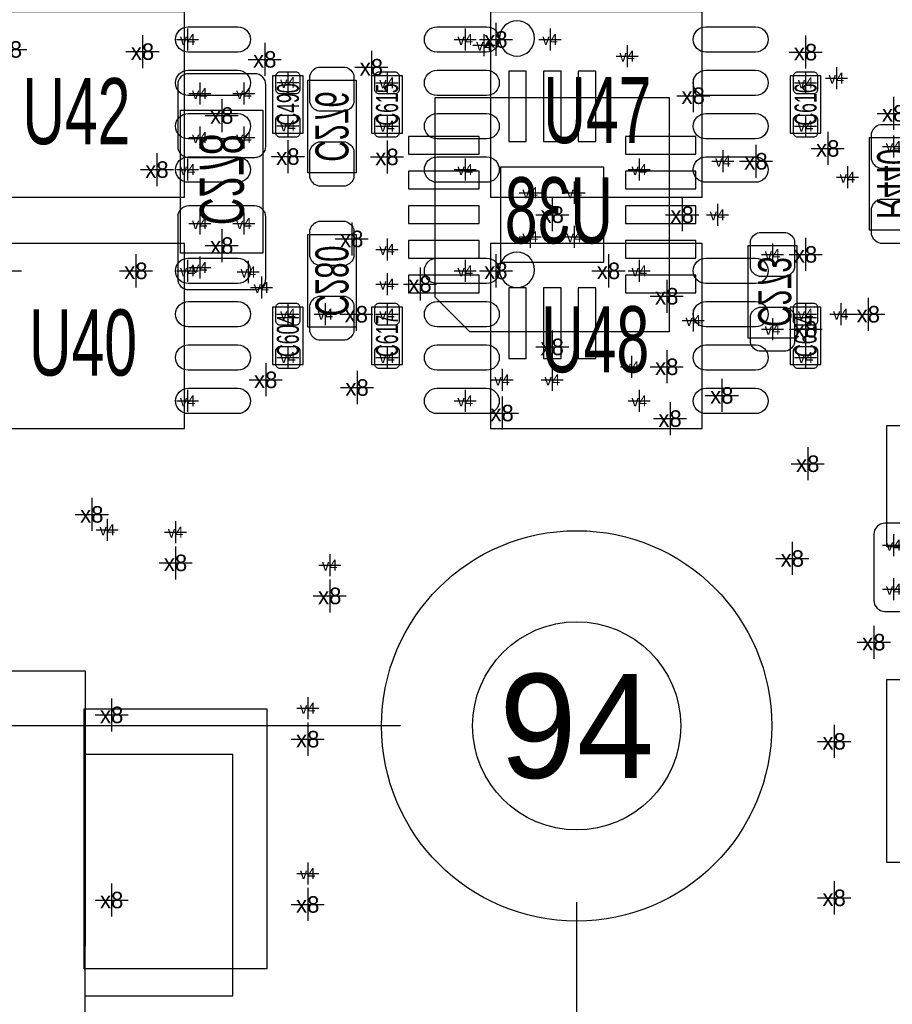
# Model space of a CAD drawing. Extents: x -84 to 336, y -47 to 250.
# Tile 11 of 40: x -6 to 4, y -3 to 8. Entities that reach past the tile are written whole.
import ezdxf
from ezdxf.enums import TextEntityAlignment as Align

# ---------------------------------------------------------------- set-up
doc = ezdxf.new("R2010")
doc.units = 0
for name, color, linetype in [('BG_DIMENSION', 7, 'CONTINUOUS'), ('MA_NCLEGEND-1-16', 7, 'CONTINUOUS'), ('MA_NCLEGEND-1-2', 7, 'CONTINUOUS'), ('MA_NCLEGEND-14-15', 7, 'CONTINUOUS'), ('MA_NCLEGEND-15-16', 7, 'CONTINUOUS'), ('MA_NCLEGEND-2-3', 7, 'CONTINUOUS'), ('MA_NCLEGEND-3-14', 7, 'CONTINUOUS'), ('PG_ASSEMBLY_BOTTOM', 7, 'CONTINUOUS'), ('PG_ASSEMBLY_TOP', 7, 'CONTINUOUS'), ('PIN_BOTTOM', 7, 'CONTINUOUS'), ('PIN_TOP', 7, 'CONTINUOUS'), ('RD_ASSEMBLY_BOTTOM', 7, 'CONTINUOUS'), ('RD_ASSEMBLY_TOP', 7, 'CONTINUOUS')]:
    doc.layers.add(name, color=color, linetype=linetype)

# ---------------------------------------------------------------- blocks, each defined once
blk = doc.blocks.new('FIGURE_CROSS')
for points in [[(0, 0.5), (0, -0.5)], [(-0.5, 0), (0.5, 0)]]:
    blk.add_lwpolyline(points)
blk = doc.blocks.new('FIGURE_CIRCLE')
blk.add_circle((0, 0), 0.5)

msp = doc.modelspace()

# ---------------------------------------------------------------- linework, layer by layer
at = {"layer": 'BG_DIMENSION'}
for points in [[(-2.032, 0), (-51.86934, 0)], [(0, -2.032), (0, -18.898108)]]:
    msp.add_lwpolyline(points, dxfattribs=at)
at = {"layer": 'PG_ASSEMBLY_BOTTOM'}
for points in [[(-2.54254, 7.441692), (-2.54254, 6.374892), (-3.10134, 6.374892), (-3.10134, 7.441692)], [(-4.56692, 5.447792), (-4.56692, 7.098792), (-3.61696, 7.098792), (-3.61696, 5.447792)], [(3.93446, 6.781292), (3.93446, 5.714492), (3.37566, 5.714492), (3.37566, 6.781292)], [(-2.54254, 5.663692), (-2.54254, 4.596892), (-3.10134, 4.596892), (-3.10134, 5.663692)], [(1.97866, 4.469892), (1.97866, 5.536692), (2.53746, 5.536692), (2.53746, 4.469892)]]:
    msp.add_lwpolyline(points, close=True, dxfattribs=at)
msp.add_lwpolyline([(-1.63195, 7.242302), (1.06807, 7.242302), (1.06807, 4.542282), (-1.2319, 4.542282), (-1.63195, 4.942332), (-1.63195, 7.242302)], dxfattribs=at)
at = {"layer": 'PG_ASSEMBLY_TOP'}
for points in [[(-6.96214, 6.095492), (-4.52374, 6.095492), (-4.52374, 8.229092), (-6.96214, 8.229092)], [(-0.99314, 6.095492), (1.44526, 6.095492), (1.44526, 8.229092), (-0.99314, 8.229092)], [(-6.96214, 3.428492), (-4.52374, 3.428492), (-4.52374, 5.562092), (-6.96214, 5.562092)], [(-0.99314, 3.428492), (1.44526, 3.428492), (1.44526, 5.562092), (-0.99314, 5.562092)]]:
    msp.add_lwpolyline(points, close=True, dxfattribs=at)
for points in [[(-0.48514, 7.924292, 1), (-0.89154, 7.924292, 1), (-0.48514, 7.924292)], [(-0.48514, 5.257292, 1), (-0.89154, 5.257292, 1), (-0.48514, 5.257292)]]:
    msp.add_lwpolyline(points, format="xyb", dxfattribs=at)
for points in [[(-3.50774, 7.492492), (-3.50774, 6.832092), (-3.15214, 6.832092), (-3.15214, 7.492492), (-3.50774, 7.492492)], [(-2.00914, 6.832092), (-2.00914, 7.492492), (-2.36474, 7.492492), (-2.36474, 6.832092), (-2.00914, 6.832092)], [(2.46126, 7.492492), (2.46126, 6.832092), (2.81686, 6.832092), (2.81686, 7.492492), (2.46126, 7.492492)], [(-3.50774, 4.825492), (-3.50774, 4.165092), (-3.15214, 4.165092), (-3.15214, 4.825492), (-3.50774, 4.825492)], [(-2.00914, 4.165092), (-2.00914, 4.825492), (-2.36474, 4.825492), (-2.36474, 4.165092), (-2.00914, 4.165092)], [(2.46126, 4.825492), (2.46126, 4.165092), (2.81686, 4.165092), (2.81686, 4.825492), (2.46126, 4.825492)], [(-12.42314, -2.565908), (-12.42314, 0.634492), (-5.66674, 0.634492), (-5.66674, -2.540508)], [(-5.66674, -3.112008), (-3.96494, -3.112008), (-3.96494, -0.330708), (-5.66674, -0.330708)], [(-12.42314, -2.553208), (-12.42314, -3.556508), (-5.66674, -3.556508), (-5.66674, -2.540508)]]:
    msp.add_lwpolyline(points, dxfattribs=at)
at = {"layer": 'PIN_BOTTOM'}
for points in [[(-4.47294, 6.552692), (-3.71094, 6.552692, 0.414214), (-3.58394, 6.679692), (-3.58394, 7.390892, 0.414214), (-3.71094, 7.517892), (-4.47294, 7.517892, 0.414214), (-4.59994, 7.390892), (-4.59994, 6.679692, 0.414214)], [(-2.56794, 7.492492), (-2.56794, 7.187692, -0.294587), (-2.66954, 7.086092), (-2.97434, 7.086092, -0.294587), (-3.07594, 7.187692), (-3.07594, 7.492492, -0.294587), (-2.97434, 7.594092), (-2.66954, 7.594092, -0.294587)], [(3.90906, 6.832092), (3.90906, 6.527292, -0.294587), (3.80746, 6.425692), (3.50266, 6.425692, -0.294587), (3.40106, 6.527292), (3.40106, 6.832092, -0.294587), (3.50266, 6.933692), (3.80746, 6.933692, -0.294587)], [(-2.56794, 6.628892), (-2.56794, 6.324092, -0.294587), (-2.66954, 6.222492), (-2.97434, 6.222492, -0.294587), (-3.07594, 6.324092), (-3.07594, 6.628892, -0.294587), (-2.97434, 6.730492), (-2.66954, 6.730492, -0.294587)], [(3.90906, 5.968492), (3.90906, 5.663692, -0.294587), (3.80746, 5.562092), (3.50266, 5.562092, -0.294587), (3.40106, 5.663692), (3.40106, 5.968492, -0.294587), (3.50266, 6.070092), (3.80746, 6.070092, -0.294587)], [(-4.47294, 5.028692), (-3.71094, 5.028692, 0.414214), (-3.58394, 5.155692), (-3.58394, 5.866892, 0.414214), (-3.71094, 5.993892), (-4.47294, 5.993892, 0.414214), (-4.59994, 5.866892), (-4.59994, 5.155692, 0.414214)], [(-2.56794, 5.714492), (-2.56794, 5.409692, -0.294587), (-2.66954, 5.308092), (-2.97434, 5.308092, -0.294587), (-3.07594, 5.409692), (-3.07594, 5.714492, -0.294587), (-2.97434, 5.816092), (-2.66954, 5.816092, -0.294587)], [(2.00406, 5.282692), (2.00406, 5.587492, -0.294587), (2.10566, 5.689092), (2.41046, 5.689092, -0.294587), (2.51206, 5.587492), (2.51206, 5.282692, -0.294587), (2.41046, 5.181092), (2.10566, 5.181092, -0.294587)], [(-2.56794, 4.850892), (-2.56794, 4.546092, -0.294587), (-2.66954, 4.444492), (-2.97434, 4.444492, -0.294587), (-3.07594, 4.546092), (-3.07594, 4.850892, -0.294587), (-2.97434, 4.952492), (-2.66954, 4.952492, -0.294587)], [(2.00406, 4.419092), (2.00406, 4.723892, -0.294587), (2.10566, 4.825492), (2.41046, 4.825492, -0.294587), (2.51206, 4.723892), (2.51206, 4.419092, -0.294587), (2.41046, 4.317492), (2.10566, 4.317492, -0.294587)], [(4.39166, 1.447292), (4.39166, 2.209292, 0.414214), (4.26466, 2.336292), (3.55346, 2.336292, 0.414214), (3.42646, 2.209292), (3.42646, 1.447292, 0.414214), (3.55346, 1.320292), (4.26466, 1.320292, 0.414214)]]:
    msp.add_lwpolyline(points, format="xyb", close=True, dxfattribs=at)
for points in [[(-0.58039, 7.548626), (-0.78359, 7.548626), (-0.78359, 6.735826), (-0.58039, 6.735826)], [(-0.18034, 7.548626), (-0.38354, 7.548626), (-0.38354, 6.735826), (-0.18034, 6.735826)], [(0.21971, 7.548626), (0.01651, 7.548626), (0.01651, 6.735826), (0.21971, 6.735826)], [(-1.938274, 6.793992), (-1.938274, 6.590792), (-1.125474, 6.590792), (-1.125474, 6.793992)], [(0.561594, 6.793992), (0.561594, 6.590792), (1.374394, 6.590792), (1.374394, 6.793992)], [(-1.938274, 6.393942), (-1.938274, 6.190742), (-1.125474, 6.190742), (-1.125474, 6.393942)], [(-0.87884, 6.438392), (-0.87884, 5.346192), (0.31496, 5.346192), (0.31496, 6.438392)], [(0.561594, 6.393942), (0.561594, 6.190742), (1.374394, 6.190742), (1.374394, 6.393942)], [(-1.938274, 5.993892), (-1.938274, 5.790692), (-1.125474, 5.790692), (-1.125474, 5.993892)], [(0.561594, 5.993892), (0.561594, 5.790692), (1.374394, 5.790692), (1.374394, 5.993892)], [(-1.938274, 5.593842), (-1.938274, 5.390642), (-1.125474, 5.390642), (-1.125474, 5.593842)], [(0.561594, 5.593842), (0.561594, 5.390642), (1.374394, 5.390642), (1.374394, 5.593842)], [(-1.938274, 5.193792), (-1.938274, 4.990592), (-1.125474, 4.990592), (-1.125474, 5.193792)], [(0.561594, 5.193792), (0.561594, 4.990592), (1.374394, 4.990592), (1.374394, 5.193792)], [(-0.58039, 5.048758), (-0.78359, 5.048758), (-0.78359, 4.235958), (-0.58039, 4.235958)], [(-0.18034, 5.048758), (-0.38354, 5.048758), (-0.38354, 4.235958), (-0.18034, 4.235958)], [(0.21971, 5.048758), (0.01651, 5.048758), (0.01651, 4.235958), (0.21971, 4.235958)]]:
    msp.add_lwpolyline(points, close=True, dxfattribs=at)
msp.add_circle((0, 0), 2.250059, dxfattribs=at)
at = {"layer": 'PIN_TOP'}
for points in [[(-3.907282, 7.766304), (-4.478782, 7.766304, -1), (-4.478782, 8.058404), (-3.907282, 8.058404, -1)], [(-1.038098, 7.766304), (-1.609598, 7.766304, -1), (-1.609598, 8.058404), (-1.038098, 8.058404, -1)], [(2.061718, 7.766304), (1.490218, 7.766304, -1), (1.490218, 8.058404), (2.061718, 8.058404, -1)], [(-3.907282, 7.266178), (-4.478782, 7.266178, -1), (-4.478782, 7.558278), (-3.907282, 7.558278, -1)], [(-3.24104, 7.539228, -0.414214), (-3.19024, 7.488428), (-3.19024, 7.336028, -0.414214), (-3.24104, 7.285228), (-3.41884, 7.285228, -0.414214), (-3.46964, 7.336028), (-3.46964, 7.488428, -0.414214), (-3.41884, 7.539228)], [(-2.27584, 7.285228, -0.414214), (-2.32664, 7.336028), (-2.32664, 7.488428, -0.414214), (-2.27584, 7.539228), (-2.09804, 7.539228, -0.414214), (-2.04724, 7.488428), (-2.04724, 7.336028, -0.414214), (-2.09804, 7.285228)], [(-1.038098, 7.266178), (-1.609598, 7.266178, -1), (-1.609598, 7.558278), (-1.038098, 7.558278, -1)], [(2.061718, 7.266178), (1.490218, 7.266178, -1), (1.490218, 7.558278), (2.061718, 7.558278, -1)], [(2.72796, 7.539228, -0.414214), (2.77876, 7.488428), (2.77876, 7.336028, -0.414214), (2.72796, 7.285228), (2.55016, 7.285228, -0.414214), (2.49936, 7.336028), (2.49936, 7.488428, -0.414214), (2.55016, 7.539228)], [(-3.907282, 6.766306), (-4.478782, 6.766306, -1), (-4.478782, 7.058406), (-3.907282, 7.058406, -1)], [(-3.24104, 7.039356, -0.414214), (-3.19024, 6.988556), (-3.19024, 6.836156, -0.414214), (-3.24104, 6.785356), (-3.41884, 6.785356, -0.414214), (-3.46964, 6.836156), (-3.46964, 6.988556, -0.414214), (-3.41884, 7.039356)], [(-2.27584, 6.785356, -0.414214), (-2.32664, 6.836156), (-2.32664, 6.988556, -0.414214), (-2.27584, 7.039356), (-2.09804, 7.039356, -0.414214), (-2.04724, 6.988556), (-2.04724, 6.836156, -0.414214), (-2.09804, 6.785356)], [(-1.038098, 6.766306), (-1.609598, 6.766306, -1), (-1.609598, 7.058406), (-1.038098, 7.058406, -1)], [(2.061718, 6.766306), (1.490218, 6.766306, -1), (1.490218, 7.058406), (2.061718, 7.058406, -1)], [(2.72796, 7.039356, -0.414214), (2.77876, 6.988556), (2.77876, 6.836156, -0.414214), (2.72796, 6.785356), (2.55016, 6.785356, -0.414214), (2.49936, 6.836156), (2.49936, 6.988556, -0.414214), (2.55016, 7.039356)], [(-3.907282, 6.26618), (-4.478782, 6.26618, -1), (-4.478782, 6.55828), (-3.907282, 6.55828, -1)], [(-1.038098, 6.26618), (-1.609598, 6.26618, -1), (-1.609598, 6.55828), (-1.038098, 6.55828, -1)], [(2.061718, 6.26618), (1.490218, 6.26618, -1), (1.490218, 6.55828), (2.061718, 6.55828, -1)], [(-3.907282, 5.099304), (-4.478782, 5.099304, -1), (-4.478782, 5.391404), (-3.907282, 5.391404, -1)], [(-1.038098, 5.099304), (-1.609598, 5.099304, -1), (-1.609598, 5.391404), (-1.038098, 5.391404, -1)], [(2.061718, 5.099304), (1.490218, 5.099304, -1), (1.490218, 5.391404), (2.061718, 5.391404, -1)], [(-3.907282, 4.599178), (-4.478782, 4.599178, -1), (-4.478782, 4.891278), (-3.907282, 4.891278, -1)], [(-1.038098, 4.599178), (-1.609598, 4.599178, -1), (-1.609598, 4.891278), (-1.038098, 4.891278, -1)], [(2.061718, 4.599178), (1.490218, 4.599178, -1), (1.490218, 4.891278), (2.061718, 4.891278, -1)], [(-3.24104, 4.872228, -0.414214), (-3.19024, 4.821428), (-3.19024, 4.669028, -0.414214), (-3.24104, 4.618228), (-3.41884, 4.618228, -0.414214), (-3.46964, 4.669028), (-3.46964, 4.821428, -0.414214), (-3.41884, 4.872228)], [(-2.27584, 4.618228, -0.414214), (-2.32664, 4.669028), (-2.32664, 4.821428, -0.414214), (-2.27584, 4.872228), (-2.09804, 4.872228, -0.414214), (-2.04724, 4.821428), (-2.04724, 4.669028, -0.414214), (-2.09804, 4.618228)], [(2.72796, 4.872228, -0.414214), (2.77876, 4.821428), (2.77876, 4.669028, -0.414214), (2.72796, 4.618228), (2.55016, 4.618228, -0.414214), (2.49936, 4.669028), (2.49936, 4.821428, -0.414214), (2.55016, 4.872228)], [(-3.907282, 4.099306), (-4.478782, 4.099306, -1), (-4.478782, 4.391406), (-3.907282, 4.391406, -1)], [(-3.24104, 4.372356, -0.414214), (-3.19024, 4.321556), (-3.19024, 4.169156, -0.414214), (-3.24104, 4.118356), (-3.41884, 4.118356, -0.414214), (-3.46964, 4.169156), (-3.46964, 4.321556, -0.414214), (-3.41884, 4.372356)], [(-2.27584, 4.118356, -0.414214), (-2.32664, 4.169156), (-2.32664, 4.321556, -0.414214), (-2.27584, 4.372356), (-2.09804, 4.372356, -0.414214), (-2.04724, 4.321556), (-2.04724, 4.169156, -0.414214), (-2.09804, 4.118356)], [(-1.038098, 4.099306), (-1.609598, 4.099306, -1), (-1.609598, 4.391406), (-1.038098, 4.391406, -1)], [(2.061718, 4.099306), (1.490218, 4.099306, -1), (1.490218, 4.391406), (2.061718, 4.391406, -1)], [(2.72796, 4.372356, -0.414214), (2.77876, 4.321556), (2.77876, 4.169156, -0.414214), (2.72796, 4.118356), (2.55016, 4.118356, -0.414214), (2.49936, 4.169156), (2.49936, 4.321556, -0.414214), (2.55016, 4.372356)], [(-3.907282, 3.59918), (-4.478782, 3.59918, -1), (-4.478782, 3.89128), (-3.907282, 3.89128, -1)], [(-1.038098, 3.59918), (-1.609598, 3.59918, -1), (-1.609598, 3.89128), (-1.038098, 3.89128, -1)], [(2.061718, 3.59918), (1.490218, 3.59918, -1), (1.490218, 3.89128), (2.061718, 3.89128, -1)]]:
    msp.add_lwpolyline(points, format="xyb", close=True, dxfattribs=at)
for points in [[(3.57759, 2.064004), (3.57759, 3.461004), (5.38099, 3.461004), (5.38099, 2.064004)], [(3.57759, -1.575308), (3.57759, 0.532892), (5.38099, 0.532892), (5.38099, -1.575308)], [(-5.678932, -2.801366), (-5.678932, 0.195834), (-3.570732, 0.195834), (-3.570732, -2.801366)]]:
    msp.add_lwpolyline(points, close=True, dxfattribs=at)
msp.add_circle((0, 0), 2.250059, dxfattribs=at)

# ---------------------------------------------------------------- block references
at = {"layer": 'MA_NCLEGEND-1-16', "xscale": 2.400046, "yscale": 2.400046}
msp.add_blockref('FIGURE_CIRCLE', (0, 0), dxfattribs=at)
at = {"layer": 'MA_NCLEGEND-1-2', "xscale": 0.254, "yscale": 0.254}
for p in [(-4.48564, 7.912354), (-1.28524, 7.912354), (-0.30734, 7.912354), (-3.32994, 7.416292), (-2.18694, 7.412228), (2.63906, 7.412228), (-3.32994, 6.91642), (-2.18694, 6.912356), (2.63906, 6.912356), (-4.48564, 6.41223), (-1.28524, 6.41223), (0.72136, 6.41223), (-4.48564, 5.245354), (-1.28524, 5.245354), (0.72136, 5.245354), (-3.32994, 4.745228), (-2.18694, 4.745228), (2.63906, 4.745228), (-3.32994, 4.245356), (-2.18694, 4.245356), (2.63906, 4.245356), (-4.48564, 3.74523), (-1.28524, 3.74523), (0.72136, 3.74523), (-5.41274, 2.260092), (-4.62534, 2.234692), (-2.84734, 1.853692), (-3.10134, 0.202692), (-3.10134, -1.702308)]:
    msp.add_blockref('FIGURE_CROSS', p, dxfattribs=at)
at = {"layer": 'MA_NCLEGEND-14-15', "xscale": 0.254, "yscale": 0.254}
for p in [(-4.34594, 7.289292), (-3.83794, 7.289292), (-4.34594, 6.781292), (-3.83794, 6.781292), (3.65506, 6.679692), (1.68656, 6.508242), (-0.53594, 6.146292), (-0.02794, 6.146292), (1.62306, 5.892292), (-4.34594, 5.790692), (-3.83794, 5.790692), (-0.53594, 5.638292), (-0.02794, 5.638292), (-2.18694, 5.492242), (2.25806, 5.435092), (-6.53034, 5.244592), (-4.34594, 5.282692), (-3.78714, 5.231892), (-2.18694, 5.092192), (-2.89814, 4.745228), (1.34366, 4.673092), (2.25806, 4.571492), (0.63246, 4.139692), (-0.85979, 3.987292), (-0.28194, 3.987292), (-5.41274, 2.260092), (-4.62534, 2.234692), (3.65506, 2.082292), (-2.84734, 1.853692), (3.65506, 1.574292), (-3.10134, 0.202692), (-3.10134, -1.702308)]:
    msp.add_blockref('FIGURE_CROSS', p, dxfattribs=at)
at = {"layer": 'MA_NCLEGEND-15-16', "xscale": 0.254, "yscale": 0.254}
for p in [(-1.06934, 7.848092), (0.58166, 7.721092), (2.99466, 7.467092), (-4.34594, 7.289292), (-3.83794, 7.289292), (-4.34594, 6.781292), (-3.83794, 6.781292), (3.65506, 6.679692), (1.68656, 6.508242), (3.12166, 6.324092), (-0.53594, 6.146292), (-0.02794, 6.146292), (1.62306, 5.892292), (-4.34594, 5.790692), (-3.83794, 5.790692), (-0.53594, 5.638292), (-0.02794, 5.638292), (-2.18694, 5.492242), (2.25806, 5.435092), (-6.53034, 5.244592), (-4.34594, 5.282692), (-3.78714, 5.231892), (-2.18694, 5.092192), (-2.89814, 4.745228), (1.34366, 4.673092), (2.25806, 4.571492), (0.63246, 4.139692), (-0.85979, 3.987292), (-0.28194, 3.987292), (-5.41274, 2.260092), (-4.62534, 2.234692), (3.65506, 2.082292), (-2.84734, 1.853692), (3.65506, 1.574292), (-3.10134, 0.202692), (-3.10134, -1.702308)]:
    msp.add_blockref('FIGURE_CROSS', p, dxfattribs=at)
at = {"layer": 'MA_NCLEGEND-2-3', "xscale": 0.254, "yscale": 0.254}
for p in [(-4.48564, 7.912354), (-1.28524, 7.912354), (-0.30734, 7.912354), (-3.32994, 7.416292), (-2.18694, 7.412228), (2.63906, 7.412228), (-3.32994, 6.91642), (-2.18694, 6.912356), (2.63906, 6.912356), (-4.48564, 6.41223), (-1.28524, 6.41223), (0.72136, 6.41223), (-4.48564, 5.245354), (-1.28524, 5.245354), (0.72136, 5.245354), (-3.63474, 5.054092), (-2.18694, 4.745228), (3.04546, 4.745228), (-3.32994, 4.245356), (-2.18694, 4.245356), (2.63906, 4.245356), (-4.48564, 3.74523), (-1.28524, 3.74523), (0.72136, 3.74523), (-5.41274, 2.260092), (-4.62534, 2.234692), (-2.84734, 1.853692), (-3.10134, 0.202692), (-3.10134, -1.702308)]:
    msp.add_blockref('FIGURE_CROSS', p, dxfattribs=at)
at = {"layer": 'MA_NCLEGEND-3-14', "xscale": 0.381, "yscale": 0.381}
for p in [(-0.931164, 7.912354), (-6.53034, 7.797292), (-5.00634, 7.771892), (2.63906, 7.766304), (-3.59664, 7.682992), (-2.366772, 7.59206), (1.34366, 7.263892), (-4.09194, 7.035292), (3.65506, 7.060692), (2.895092, 6.656324), (-3.32994, 6.562344), (-2.18694, 6.55828), (2.06756, 6.508242), (-4.839716, 6.41223), (-0.28194, 5.892292), (1.21666, 5.892292), (-2.59334, 5.612892), (-4.09194, 5.536692), (2.63906, 5.435092), (-5.08254, 5.245354), (-0.931164, 5.245354), (0.367284, 5.245354), (-1.80594, 5.092192), (1.03886, 4.952492), (-2.541016, 4.745228), (3.36296, 4.745228), (2.63906, 4.571492), (-0.28194, 4.368292), (1.03886, 4.139692), (-3.585972, 3.989324), (-2.531872, 3.900424), (1.67386, 3.809492), (-0.85979, 3.606292), (1.07696, 3.54203), (2.66446, 3.022092), (-5.59054, 2.437892), (-4.62534, 1.879092), (2.48666, 1.929892), (-2.84734, 1.498092), (3.42646, 0.964692), (-5.36194, 0.126492), (-3.10134, -0.152908), (2.96926, -0.178308), (2.96926, -1.981708), (-5.36194, -2.007108), (-3.10134, -2.057908)]:
    msp.add_blockref('FIGURE_CROSS', p, dxfattribs=at)

# ---------------------------------------------------------------- texts
at = {"layer": 'MA_NCLEGEND-1-16'}
msp.add_text('94', height=1.200023, dxfattribs=at).set_placement((0, 0), align=Align.MIDDLE_CENTER)
at = {"layer": 'MA_NCLEGEND-1-2'}
for p in [(-4.48564, 7.912354), (-1.28524, 7.912354), (-0.30734, 7.912354), (-3.32994, 7.416292), (-2.18694, 7.412228), (2.63906, 7.412228), (-3.32994, 6.91642), (-2.18694, 6.912356), (2.63906, 6.912356), (-4.48564, 6.41223), (-1.28524, 6.41223), (0.72136, 6.41223), (-4.48564, 5.245354), (-1.28524, 5.245354), (0.72136, 5.245354), (-3.32994, 4.745228), (-2.18694, 4.745228), (2.63906, 4.745228), (-3.32994, 4.245356), (-2.18694, 4.245356), (2.63906, 4.245356), (-4.48564, 3.74523), (-1.28524, 3.74523), (0.72136, 3.74523), (-5.41274, 2.260092), (-4.62534, 2.234692), (-2.84734, 1.853692), (-3.10134, 0.202692), (-3.10134, -1.702308)]:
    msp.add_text('v4', height=0.127, dxfattribs=at).set_placement(p, align=Align.MIDDLE_CENTER)
at = {"layer": 'MA_NCLEGEND-14-15'}
for p in [(-4.34594, 7.289292), (-3.83794, 7.289292), (-4.34594, 6.781292), (-3.83794, 6.781292), (3.65506, 6.679692), (1.68656, 6.508242), (-0.53594, 6.146292), (-0.02794, 6.146292), (1.62306, 5.892292), (-4.34594, 5.790692), (-3.83794, 5.790692), (-0.53594, 5.638292), (-0.02794, 5.638292), (-2.18694, 5.492242), (2.25806, 5.435092), (-4.34594, 5.282692), (-3.78714, 5.231892), (-2.18694, 5.092192), (-2.89814, 4.745228), (1.34366, 4.673092), (2.25806, 4.571492), (0.63246, 4.139692), (-0.85979, 3.987292), (-0.28194, 3.987292), (-5.41274, 2.260092), (-4.62534, 2.234692), (3.65506, 2.082292), (-2.84734, 1.853692), (3.65506, 1.574292), (-3.10134, 0.202692), (-3.10134, -1.702308)]:
    msp.add_text('v4', height=0.127, dxfattribs=at).set_placement(p, align=Align.MIDDLE_CENTER)
at = {"layer": 'MA_NCLEGEND-15-16'}
for p in [(-1.06934, 7.848092), (0.58166, 7.721092), (2.99466, 7.467092), (-4.34594, 7.289292), (-3.83794, 7.289292), (-4.34594, 6.781292), (-3.83794, 6.781292), (3.65506, 6.679692), (1.68656, 6.508242), (3.12166, 6.324092), (-0.53594, 6.146292), (-0.02794, 6.146292), (1.62306, 5.892292), (-4.34594, 5.790692), (-3.83794, 5.790692), (-0.53594, 5.638292), (-0.02794, 5.638292), (-2.18694, 5.492242), (2.25806, 5.435092), (-4.34594, 5.282692), (-3.78714, 5.231892), (-2.18694, 5.092192), (-2.89814, 4.745228), (1.34366, 4.673092), (2.25806, 4.571492), (0.63246, 4.139692), (-0.85979, 3.987292), (-0.28194, 3.987292), (-5.41274, 2.260092), (-4.62534, 2.234692), (3.65506, 2.082292), (-2.84734, 1.853692), (3.65506, 1.574292), (-3.10134, 0.202692), (-3.10134, -1.702308)]:
    msp.add_text('v4', height=0.127, dxfattribs=at).set_placement(p, align=Align.MIDDLE_CENTER)
at = {"layer": 'MA_NCLEGEND-2-3'}
for p in [(-4.48564, 7.912354), (-1.28524, 7.912354), (-0.30734, 7.912354), (-3.32994, 7.416292), (-2.18694, 7.412228), (2.63906, 7.412228), (-3.32994, 6.91642), (-2.18694, 6.912356), (2.63906, 6.912356), (-4.48564, 6.41223), (-1.28524, 6.41223), (0.72136, 6.41223), (-4.48564, 5.245354), (-1.28524, 5.245354), (0.72136, 5.245354), (-3.63474, 5.054092), (-2.18694, 4.745228), (3.04546, 4.745228), (-3.32994, 4.245356), (-2.18694, 4.245356), (2.63906, 4.245356), (-4.48564, 3.74523), (-1.28524, 3.74523), (0.72136, 3.74523), (-5.41274, 2.260092), (-4.62534, 2.234692), (-2.84734, 1.853692), (-3.10134, 0.202692), (-3.10134, -1.702308)]:
    msp.add_text('v4', height=0.127, dxfattribs=at).set_placement(p, align=Align.MIDDLE_CENTER)
at = {"layer": 'MA_NCLEGEND-3-14'}
for p in [(-0.931164, 7.912354), (-6.53034, 7.797292), (-5.00634, 7.771892), (2.63906, 7.766304), (-3.59664, 7.682992), (-2.366772, 7.59206), (1.34366, 7.263892), (3.65506, 7.060692), (-4.09194, 7.035292), (2.895092, 6.656324), (-3.32994, 6.562344), (-2.18694, 6.55828), (2.06756, 6.508242), (-4.839716, 6.41223), (-0.28194, 5.892292), (1.21666, 5.892292), (-2.59334, 5.612892), (-4.09194, 5.536692), (2.63906, 5.435092), (-5.08254, 5.245354), (-0.931164, 5.245354), (0.367284, 5.245354), (-1.80594, 5.092192), (1.03886, 4.952492), (-2.541016, 4.745228), (3.36296, 4.745228), (2.63906, 4.571492), (-0.28194, 4.368292), (1.03886, 4.139692), (-3.585972, 3.989324), (-2.531872, 3.900424), (1.67386, 3.809492), (-0.85979, 3.606292), (1.07696, 3.54203), (2.66446, 3.022092), (-5.59054, 2.437892), (-4.62534, 1.879092), (2.48666, 1.929892), (-2.84734, 1.498092), (3.42646, 0.964692), (-5.36194, 0.126492), (-3.10134, -0.152908), (2.96926, -0.178308), (-5.36194, -2.007108), (2.96926, -1.981708), (-3.10134, -2.057908)]:
    msp.add_text('x8', height=0.1905, dxfattribs=at).set_placement(p, align=Align.MIDDLE_CENTER)
at = {"layer": 'RD_ASSEMBLY_BOTTOM', "text_generation_flag": 2}
for s, height, width, p in [('C276', 0.381, 0.666667, (-3.01244, 6.908292)), ('C278', 0.508, 0.65, (-4.34594, 6.298692)), ('R440', 0.381, 0.666667, (3.46456, 6.247892)), ('C280', 0.381, 0.666667, (-3.01244, 5.130292)), ('C273', 0.381, 0.666667, (2.09296, 5.003292))]:
    msp.add_text(s, height=height, rotation=270, dxfattribs=dict(at, width=width)).set_placement(p, align=Align.CENTER)
at = {"layer": 'RD_ASSEMBLY_BOTTOM', "text_generation_flag": 2, "width": 0.666667}
msp.add_text('U38', height=0.762, dxfattribs=at).set_placement((-0.20574, 5.562092), align=Align.CENTER)
at = {"layer": 'RD_ASSEMBLY_TOP', "width": 0.666667}
for s, p in [('U42', (-5.76834, 6.705092)), ('U47', (0.23876, 6.71703)), ('U40', (-5.69214, 4.038092)), ('U48', (0.21336, 4.07543))]:
    msp.add_text(s, height=0.762, dxfattribs=at).set_placement(p, align=Align.CENTER)
at = {"layer": 'RD_ASSEMBLY_TOP', "width": 0.6}
for s, p in [('C490', (-3.20294, 7.162292)), ('C615', (-2.05994, 7.162292)), ('C616', (2.76606, 7.162292)), ('C604', (-3.20294, 4.495292)), ('C617', (-2.05994, 4.495292)), ('C614', (2.76606, 4.495292))]:
    msp.add_text(s, height=0.254, rotation=90, dxfattribs=at).set_placement(p, align=Align.CENTER)

doc.saveas('drawing.dxf')
